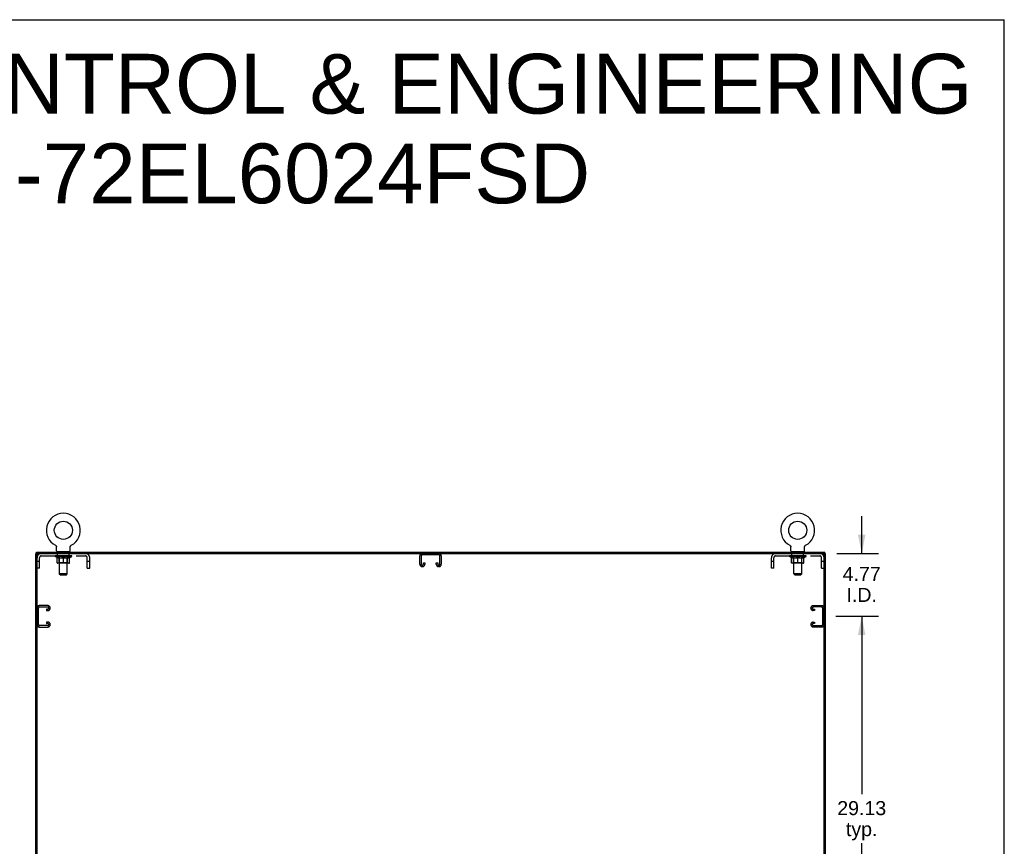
# Model space of a CAD drawing. Header units: inches. Extents: x 0 to 241, y 0 to 156.
# Tile 17 of 17: x 166 to 241, y 93 to 156. Entities that reach past the tile are written whole.
import ezdxf

# ---------------------------------------------------------------- set-up
doc = ezdxf.new("R2010")
doc.units = ezdxf.units.IN
doc.header["$LTSCALE"] = 13.26
doc.header["$MEASUREMENT"] = 0
doc.linetypes.add('HIDDEN', pattern=[0.2, 0.1, -0.1])
doc.layers.get('0').update_dxf_attribs({"linetype": 'CONTINUOUS'})
for name, color, linetype in [('02___PRT_ALL_AXES', 7, 'CONTINUOUS'), ('DEFAULT_2', 8, 'HIDDEN'), ('DIMENSIONS', 7, 'CONTINUOUS')]:
    doc.layers.add(name, color=color, linetype=linetype)
doc.styles.get("Standard").update_dxf_attribs({"font": 'arial.ttf'})
doc.dimstyles.new('DIMSTYLE_1', dxfattribs={"dimtxt": 1.063636, "dimasz": 1.418182, "dimexe": 0.09, "dimexo": 0.07, "dimgap": 0.0375, "dimtad": 0, "dimtih": 1, "dimtoh": 1, "dimzin": 4, "dimdsep": 46, "dimtxsty": 'Standard', "dimblk": '_FILLED', "dimblk1": '_FILLED', "dimblk2": '_FILLED', "dimcen": 0.09, "dimazin": 1, "dimtfac": 1, "dimtdec": 3, "dimtofl": 0, "dimtmove": 0, "dimatfit": 3, "dimldrblk": '_FILLED', "dimfxl": 1, "dimtolj": 1, "dimtzin": 4, "dimarcsym": 0})

# ---------------------------------------------------------------- blocks, each defined once
blk = doc.blocks.new('_FILLED')
at = {"color": 0, "linetype": 'ByBlock'}
blk.add_solid([(0, 0), (-1, 0.2), (-1, -0.2)], dxfattribs=at)
blk = doc.blocks.new('*D6')
at = {"layer": 'DIMENSIONS', "color": 2, "linetype": 'Continuous'}
for p, q in [((228.285, 110.699), (231.533, 110.699)), ((230.257, 110.699), (230.257, 97.2)), ((230.257, 81.574), (230.257, 93.478)), ((228.285, 81.574), (231.533, 81.574))]:
    blk.add_line(p, q, dxfattribs=at)
at = {"layer": 'DIMENSIONS', "color": 2, "linetype": 'Continuous', "xscale": 1.4181818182, "yscale": 1.4181818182, "zscale": 1.4181818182}
for p, rotation in [((230.257, 110.699), 90), ((230.257, 81.574), 270)]:
    blk.add_blockref('_FILLED', p, dxfattribs=dict(at, rotation=rotation))
at = {"layer": 'DIMENSIONS', "color": 2, "linetype": 'Continuous', "insert": (230.257, 96.669), "char_height": 1.0636, "width": 3.7168, "attachment_point": 2, "line_spacing_factor": 0.9}
blk.add_mtext('29.13\\Ptyp.', dxfattribs=at)
blk = doc.blocks.new('*D7')
at = {"layer": 'DIMENSIONS', "color": 2, "linetype": 'Continuous'}
for p, q in [((230.257, 115.47), (230.257, 118.307)), ((228.378, 115.47), (231.533, 115.47)), ((228.285, 110.699), (231.533, 110.699)), ((230.257, 110.699), (230.257, 107.863))]:
    blk.add_line(p, q, dxfattribs=at)
at = {"layer": 'DIMENSIONS', "color": 2, "linetype": 'Continuous', "xscale": 1.4181818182, "yscale": 1.4181818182, "zscale": 1.4181818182}
for p, rotation in [((230.257, 115.47), 270), ((230.257, 110.699), 90)]:
    blk.add_blockref('_FILLED', p, dxfattribs=dict(at, rotation=rotation))
at = {"layer": 'DIMENSIONS', "color": 2, "linetype": 'Continuous', "insert": (230.257, 114.454), "char_height": 1.0636, "width": 2.8904, "attachment_point": 2, "line_spacing_factor": 0.9}
blk.add_mtext('4.77\\PI.D.', dxfattribs=at)

msp = doc.modelspace()

# ---------------------------------------------------------------- linework, layer by layer
at = {"color": 7, "linetype": 'Continuous'}
for p, q in [((0, 156), (241.091, 156)), ((241.091, 0), (241.091, 156)), ((169.004, 116.093), (169.004, 116.093)), ((169.004, 116.093), (169.009, 116.09)), ((169.008, 116.091), (169.006, 116.092)), ((169.009, 116.09), (169.013, 116.088)), ((169.013, 116.088), (169.018, 116.085)), ((169.018, 116.085), (169.022, 116.082)), ((169.022, 116.082), (169.026, 116.079)), ((169.026, 116.079), (169.03, 116.075)), ((169.03, 116.076), (169.034, 116.072)), ((169.034, 116.072), (169.038, 116.068)), ((169.038, 116.069), (169.042, 116.065)), ((169.042, 116.065), (169.045, 116.061)), ((169.045, 116.061), (169.049, 116.057)), ((169.049, 116.057), (169.052, 116.053)), ((169.052, 116.053), (169.055, 116.049)), ((169.055, 116.049), (169.058, 116.044)), ((169.058, 116.044), (169.061, 116.04)), ((169.061, 116.04), (169.063, 116.035)), ((169.063, 116.035), (169.066, 116.031)), ((169.066, 116.031), (169.068, 116.026)), ((169.068, 116.026), (169.07, 116.021)), ((169.07, 116.021), (169.072, 116.016)), ((169.072, 116.016), (169.074, 116.011)), ((169.074, 116.011), (169.075, 116.006)), ((169.075, 116.006), (169.077, 116.001)), ((169.077, 116.001), (169.078, 115.996)), ((169.078, 115.996), (169.079, 115.991)), ((169.079, 115.991), (169.08, 115.986)), ((169.081, 115.97), (169.081, 115.966)), ((169.081, 115.673), (169.081, 115.966)), ((170.127, 115.976), (170.128, 115.981)), ((170.127, 115.673), (170.127, 115.966)), ((170.128, 115.981), (170.129, 115.986)), ((170.129, 115.991), (170.13, 115.996)), ((170.129, 115.986), (170.129, 115.991)), ((170.13, 115.996), (170.132, 116.001)), ((170.132, 116.001), (170.133, 116.006)), ((170.133, 116.006), (170.135, 116.011)), ((170.135, 116.011), (170.136, 116.016)), ((170.136, 116.016), (170.138, 116.021)), ((170.138, 116.021), (170.14, 116.026)), ((170.14, 116.026), (170.143, 116.031)), ((170.145, 116.035), (170.148, 116.04)), ((170.148, 116.04), (170.15, 116.044)), ((170.15, 116.044), (170.153, 116.049)), ((170.153, 116.049), (170.156, 116.053)), ((170.156, 116.053), (170.16, 116.057)), ((170.16, 116.057), (170.163, 116.061)), ((170.163, 116.061), (170.167, 116.065)), ((170.167, 116.065), (170.17, 116.069)), ((170.17, 116.068), (170.174, 116.072)), ((170.174, 116.072), (170.178, 116.076)), ((170.178, 116.075), (170.182, 116.079)), ((170.182, 116.079), (170.186, 116.082)), ((170.186, 116.082), (170.191, 116.085)), ((170.19, 116.085), (170.195, 116.088)), ((170.195, 116.088), (170.199, 116.09)), ((170.195, 116.088), (170.196, 116.089)), ((170.199, 116.09), (170.204, 116.093)), ((170.203, 116.092), (170.201, 116.091)), ((224.796, 116.093), (224.796, 116.093)), ((224.796, 116.093), (224.801, 116.09)), ((224.8, 116.091), (224.798, 116.092)), ((224.801, 116.09), (224.805, 116.088)), ((224.805, 116.088), (224.81, 116.085)), ((224.81, 116.085), (224.814, 116.082)), ((224.814, 116.082), (224.818, 116.079)), ((224.818, 116.079), (224.822, 116.075)), ((224.822, 116.076), (224.826, 116.072)), ((224.826, 116.072), (224.83, 116.068)), ((224.83, 116.069), (224.834, 116.065)), ((224.834, 116.065), (224.837, 116.061)), ((224.837, 116.061), (224.841, 116.057)), ((224.841, 116.057), (224.844, 116.053)), ((224.844, 116.053), (224.847, 116.049)), ((224.847, 116.049), (224.85, 116.044)), ((224.85, 116.044), (224.853, 116.04)), ((224.853, 116.04), (224.855, 116.035)), ((224.855, 116.035), (224.858, 116.031)), ((224.858, 116.031), (224.86, 116.026)), ((224.86, 116.026), (224.862, 116.021)), ((224.862, 116.021), (224.864, 116.016)), ((224.864, 116.016), (224.866, 116.011)), ((224.866, 116.011), (224.867, 116.006)), ((224.867, 116.006), (224.869, 116.001)), ((224.869, 116.001), (224.87, 115.996)), ((224.87, 115.996), (224.871, 115.991)), ((224.871, 115.991), (224.872, 115.986)), ((224.873, 115.97), (224.873, 115.966)), ((224.873, 115.673), (224.873, 115.966)), ((225.919, 115.976), (225.92, 115.981)), ((225.919, 115.673), (225.919, 115.966)), ((225.92, 115.981), (225.921, 115.986)), ((225.921, 115.991), (225.922, 115.996)), ((225.921, 115.986), (225.921, 115.991)), ((225.922, 115.996), (225.924, 116.001)), ((225.924, 116.001), (225.925, 116.006)), ((225.925, 116.006), (225.927, 116.011)), ((225.927, 116.011), (225.928, 116.016)), ((225.928, 116.016), (225.93, 116.021)), ((225.93, 116.021), (225.932, 116.026)), ((225.932, 116.026), (225.935, 116.031)), ((225.935, 116.031), (225.937, 116.035)), ((225.937, 116.035), (225.94, 116.04)), ((225.94, 116.04), (225.942, 116.044)), ((225.942, 116.044), (225.945, 116.049)), ((225.945, 116.049), (225.948, 116.053)), ((225.948, 116.053), (225.952, 116.057)), ((225.952, 116.057), (225.955, 116.061)), ((225.955, 116.061), (225.959, 116.065)), ((225.959, 116.065), (225.962, 116.069)), ((225.962, 116.068), (225.966, 116.072)), ((225.966, 116.072), (225.97, 116.076)), ((225.97, 116.075), (225.974, 116.079)), ((225.974, 116.079), (225.978, 116.082)), ((225.978, 116.082), (225.983, 116.085)), ((225.982, 116.085), (225.987, 116.088)), ((225.987, 116.088), (225.991, 116.09)), ((225.987, 116.088), (225.988, 116.089)), ((225.991, 116.09), (225.996, 116.093)), ((225.995, 116.092), (225.993, 116.091)), ((167.615, 115.47), (167.5, 115.47)), ((167.552, 115.47), (167.552, 115.574)), ((167.604, 43.741), (167.604, 115.47)), ((167.667, 115.47), (227.334, 115.47)), ((169.104, 115.604), (169.104, 115.574)), ((170.104, 115.604), (169.104, 115.604)), ((170.104, 115.604), (170.104, 115.574)), ((224.896, 115.604), (224.896, 115.574)), ((225.896, 115.604), (224.896, 115.604)), ((225.896, 115.604), (225.896, 115.574)), ((227.386, 115.47), (227.5, 115.47)), ((227.396, 43.678), (227.396, 115.408)), ((227.448, 115.47), (227.448, 115.574))]:
    msp.add_line(p, q, dxfattribs=at)
at = {"color": 3, "linetype": 'Continuous'}
for p, q in [((167.5, 43.678), (167.5, 115.47)), ((167.552, 115.574), (227.448, 115.574)), ((227.5, 43.678), (227.5, 115.47))]:
    msp.add_line(p, q, dxfattribs=at)
at = {"color": 7, "linetype": 'Continuous'}
for points in [[(169.08, 115.986), (169.08, 115.981), (169.081, 115.976)], [(169.08, 115.981), (169.081, 115.976), (169.081, 115.97)], [(170.127, 115.966), (170.127, 115.97), (170.127, 115.976)], [(170.127, 115.966), (170.127, 115.97), (170.127, 115.976)], [(170.143, 116.031), (170.145, 116.035), (170.148, 116.04)], [(224.872, 115.986), (224.872, 115.981), (224.873, 115.976)], [(224.872, 115.981), (224.873, 115.976), (224.873, 115.97)], [(225.919, 115.966), (225.919, 115.97), (225.919, 115.976)], [(225.919, 115.966), (225.919, 115.97), (225.919, 115.976)]]:
    msp.add_lwpolyline(points, dxfattribs=at)
for centre in [(169.604, 117.232), (225.396, 117.232)]:
    msp.add_circle(centre, 0.688, dxfattribs=at)
for centre, radius, start, end in [((169.604, 117.232), 1.288, 297.70046, 242.29954), ((225.396, 117.232), 1.288, 297.70046, 242.29954), ((167.667, 115.408), 0.0625, 90, 180), ((169.15, 115.673), 0.069, 180, 270), ((170.058, 115.673), 0.069, 270, 360), ((224.942, 115.673), 0.069, 180, 270), ((225.85, 115.673), 0.069, 270, 360), ((227.334, 115.408), 0.0625, 0, 90)]:
    msp.add_arc(centre, radius, start, end, dxfattribs=at)
at = {"layer": '02___PRT_ALL_AXES', "color": 8, "linetype": 'HIDDEN'}
for p, q in [((169.167, 115.283), (169.167, 115.47)), ((170.042, 115.47), (169.167, 115.47)), ((170.042, 115.283), (169.167, 115.283)), ((170.042, 115.283), (170.042, 115.47)), ((224.959, 115.283), (224.959, 115.47)), ((225.834, 115.47), (224.959, 115.47)), ((225.834, 115.283), (224.959, 115.283)), ((225.834, 115.283), (225.834, 115.47))]:
    msp.add_line(p, q, dxfattribs=at)
at = {"layer": 'DEFAULT_2', "color": 8, "linetype": 'HIDDEN'}
for p, q in [((169.004, 116.093), (169.004, 116.093)), ((169.012, 116.089), (169.013, 116.088)), ((170.204, 116.093), (170.204, 116.093)), ((170.204, 116.093), (170.204, 116.093)), ((224.796, 116.093), (224.796, 116.093)), ((224.804, 116.089), (224.805, 116.088)), ((225.996, 116.093), (225.996, 116.093)), ((225.996, 116.093), (225.996, 116.093)), ((167.921, 115.283), (171.287, 115.283)), ((168.971, 115.243), (168.971, 115.289)), ((169.13, 115.131), (168.971, 115.243)), ((170.237, 115.243), (168.971, 115.243)), ((168.98, 115.283), (168.98, 115.289)), ((168.989, 115.279), (168.989, 115.283)), ((168.989, 115.279), (170.219, 115.279)), ((168.998, 115.279), (168.998, 115.283)), ((168.999, 115.279), (168.999, 115.283)), ((169.009, 115.283), (169.009, 115.289)), ((169.025, 115.279), (169.025, 115.283)), ((169.027, 115.279), (169.027, 115.283)), ((169.056, 115.283), (169.056, 115.289)), ((169.07, 115.279), (169.07, 115.283)), ((169.073, 115.279), (169.073, 115.283)), ((169.277, 115.282), (169.076, 115.282)), ((169.119, 115.283), (169.119, 115.289)), ((169.12, 115.279), (169.12, 115.282)), ((169.121, 115.279), (169.121, 115.282)), ((169.124, 115.279), (169.124, 115.282)), ((169.131, 115.279), (169.131, 115.283)), ((169.131, 115.279), (169.131, 115.282)), ((169.135, 115.279), (169.135, 115.283)), ((169.138, 115.279), (169.138, 115.283)), ((169.142, 115.279), (169.142, 115.282)), ((169.157, 115.279), (169.157, 115.282)), ((169.175, 115.279), (169.175, 115.285)), ((169.175, 115.279), (169.175, 115.282)), ((169.196, 115.279), (169.196, 115.282)), ((169.196, 115.279), (169.196, 115.282)), ((169.197, 115.283), (169.197, 115.289)), ((169.207, 115.279), (169.207, 115.283)), ((169.211, 115.279), (169.211, 115.283)), ((169.22, 115.279), (169.22, 115.282)), ((169.231, 115.279), (169.231, 115.287)), ((169.247, 115.279), (169.247, 115.282)), ((169.25, 115.279), (169.25, 115.282)), ((169.277, 115.279), (169.277, 115.282)), ((169.344, 115.282), (169.282, 115.282)), ((169.287, 115.283), (169.287, 115.289)), ((169.291, 114.771), (169.291, 115.24)), ((169.292, 115.604), (169.292, 115.574)), ((169.294, 115.279), (169.294, 115.283)), ((169.299, 115.279), (169.299, 115.283)), ((169.304, 113.923), (169.304, 115.57)), ((169.305, 115.279), (169.305, 115.288)), ((169.309, 115.279), (169.309, 115.282)), ((169.32, 115.279), (169.32, 115.282)), ((169.344, 115.279), (169.344, 115.282)), ((169.419, 115.282), (169.36, 115.282)), ((169.38, 115.279), (169.38, 115.282)), ((169.388, 115.283), (169.388, 115.289)), ((169.391, 115.279), (169.391, 115.283)), ((169.394, 115.279), (169.394, 115.289)), ((169.396, 115.279), (169.396, 115.283)), ((169.404, 115.279), (169.404, 115.283)), ((169.419, 115.279), (169.419, 115.282)), ((169.5, 115.282), (169.445, 115.282)), ((169.458, 115.279), (169.458, 115.282)), ((169.49, 115.282), (169.567, 115.287)), ((169.494, 115.283), (169.494, 115.289)), ((169.495, 115.289), (169.494, 115.289)), ((169.495, 115.283), (169.495, 115.289)), ((169.495, 115.279), (169.495, 115.283)), ((169.499, 115.279), (169.499, 115.283)), ((169.5, 115.279), (169.5, 115.283)), ((169.5, 115.279), (169.5, 115.282)), ((169.535, 115.282), (169.6, 115.282)), ((169.541, 115.279), (169.541, 115.282)), ((169.546, 115.282), (169.546, 115.286)), ((169.567, 115.282), (169.567, 115.287)), ((169.583, 115.279), (169.583, 115.282)), ((169.602, 115.283), (169.601, 115.283)), ((169.601, 115.279), (169.601, 115.283)), ((169.602, 115.279), (169.602, 115.283)), ((169.604, 115.283), (169.604, 115.289)), ((169.604, 115.289), (169.719, 115.282)), ((169.607, 115.279), (169.607, 115.283)), ((169.607, 115.279), (169.607, 115.283)), ((169.607, 115.283), (169.607, 115.283)), ((169.625, 115.279), (169.625, 115.282)), ((169.625, 115.282), (169.673, 115.282)), ((169.668, 115.279), (169.668, 115.282)), ((169.708, 115.279), (169.708, 115.283)), ((169.709, 115.279), (169.709, 115.282)), ((169.709, 115.282), (169.763, 115.282)), ((169.71, 115.279), (169.71, 115.283)), ((169.714, 115.283), (169.714, 115.289)), ((169.714, 115.283), (169.714, 115.289)), ((169.714, 115.289), (169.714, 115.289)), ((169.714, 115.279), (169.714, 115.283)), ((169.75, 115.279), (169.75, 115.282)), ((169.789, 115.279), (169.789, 115.282)), ((169.789, 115.282), (169.848, 115.282)), ((169.804, 115.279), (169.804, 115.283)), ((169.812, 115.279), (169.812, 115.283)), ((169.815, 115.279), (169.815, 115.289)), ((169.817, 115.279), (169.817, 115.283)), ((169.821, 115.283), (169.821, 115.289)), ((169.828, 115.279), (169.828, 115.282)), ((169.864, 115.279), (169.864, 115.282)), ((169.864, 115.282), (169.926, 115.282)), ((169.888, 115.279), (169.888, 115.282)), ((169.899, 115.279), (169.899, 115.282)), ((169.903, 115.279), (169.903, 115.288)), ((169.904, 113.923), (169.904, 115.57)), ((169.909, 115.279), (169.909, 115.283)), ((169.914, 115.279), (169.914, 115.283)), ((169.917, 115.604), (169.917, 115.574)), ((169.917, 114.771), (169.917, 115.24)), ((169.921, 115.283), (169.921, 115.289)), ((169.931, 115.279), (169.931, 115.282)), ((169.931, 115.282), (170.132, 115.282)), ((169.958, 115.279), (169.958, 115.282)), ((169.961, 115.279), (169.961, 115.282)), ((169.977, 115.279), (169.977, 115.287)), ((169.988, 115.279), (169.988, 115.282)), ((169.997, 115.279), (169.997, 115.283)), ((170.002, 115.279), (170.002, 115.283)), ((170.011, 115.283), (170.011, 115.289)), ((170.013, 115.279), (170.013, 115.282)), ((170.013, 115.279), (170.013, 115.282)), ((170.033, 115.279), (170.033, 115.285)), ((170.033, 115.279), (170.033, 115.282)), ((170.052, 115.279), (170.052, 115.282)), ((170.066, 115.279), (170.066, 115.282)), ((170.07, 115.279), (170.07, 115.283)), ((170.073, 115.279), (170.073, 115.283)), ((170.077, 115.279), (170.077, 115.283)), ((170.077, 115.279), (170.077, 115.282)), ((170.078, 115.131), (170.237, 115.243)), ((170.084, 115.279), (170.084, 115.282)), ((170.087, 115.279), (170.087, 115.282)), ((170.088, 115.279), (170.088, 115.282)), ((170.089, 115.283), (170.089, 115.289)), ((170.135, 115.279), (170.135, 115.283)), ((170.138, 115.279), (170.138, 115.283)), ((170.153, 115.283), (170.153, 115.289)), ((170.181, 115.279), (170.181, 115.283)), ((170.183, 115.279), (170.183, 115.283)), ((170.199, 115.283), (170.199, 115.289)), ((170.209, 115.279), (170.209, 115.283)), ((170.21, 115.279), (170.21, 115.283)), ((170.219, 115.279), (170.219, 115.283)), ((170.228, 115.283), (170.228, 115.289)), ((170.237, 115.243), (170.237, 115.289)), ((196.688, 114.65), (196.688, 115.29)), ((196.792, 115.276), (196.792, 114.664)), ((198.119, 115.366), (196.882, 115.366)), ((198.209, 114.664), (198.209, 115.276)), ((198.313, 115.29), (198.313, 114.65)), ((223.713, 115.283), (227.079, 115.283)), ((224.763, 115.243), (224.763, 115.289)), ((226.029, 115.243), (224.763, 115.243)), ((224.922, 115.131), (224.763, 115.243)), ((224.772, 115.283), (224.772, 115.289)), ((224.781, 115.279), (224.781, 115.283)), ((224.781, 115.279), (226.011, 115.279)), ((224.79, 115.279), (224.79, 115.283)), ((224.791, 115.279), (224.791, 115.283)), ((224.801, 115.283), (224.801, 115.289)), ((224.817, 115.279), (224.817, 115.283)), ((224.819, 115.279), (224.819, 115.283)), ((224.848, 115.283), (224.848, 115.289)), ((224.862, 115.279), (224.862, 115.283)), ((224.865, 115.279), (224.865, 115.283)), ((225.069, 115.282), (224.868, 115.282)), ((224.911, 115.283), (224.911, 115.289)), ((224.912, 115.279), (224.912, 115.282)), ((224.913, 115.279), (224.913, 115.282)), ((224.916, 115.279), (224.916, 115.282)), ((224.923, 115.279), (224.923, 115.283)), ((224.923, 115.279), (224.923, 115.282)), ((224.927, 115.279), (224.927, 115.283)), ((224.93, 115.279), (224.93, 115.283)), ((224.934, 115.279), (224.934, 115.282)), ((224.949, 115.279), (224.949, 115.282)), ((224.967, 115.279), (224.967, 115.285)), ((224.967, 115.279), (224.967, 115.282)), ((224.988, 115.279), (224.988, 115.282)), ((224.988, 115.279), (224.988, 115.282)), ((224.989, 115.283), (224.989, 115.289)), ((224.999, 115.279), (224.999, 115.283)), ((225.003, 115.279), (225.003, 115.283)), ((225.012, 115.279), (225.012, 115.282)), ((225.023, 115.279), (225.023, 115.287)), ((225.039, 115.279), (225.039, 115.282)), ((225.042, 115.279), (225.042, 115.282)), ((225.069, 115.279), (225.069, 115.282)), ((225.136, 115.282), (225.074, 115.282)), ((225.079, 115.283), (225.079, 115.289)), ((225.083, 114.771), (225.083, 115.24)), ((225.084, 115.604), (225.084, 115.574)), ((225.086, 115.279), (225.086, 115.283)), ((225.091, 115.279), (225.091, 115.283)), ((225.096, 113.923), (225.096, 115.57)), ((225.097, 115.279), (225.097, 115.288)), ((225.101, 115.279), (225.101, 115.282)), ((225.112, 115.279), (225.112, 115.282)), ((225.136, 115.279), (225.136, 115.282)), ((225.211, 115.282), (225.152, 115.282)), ((225.172, 115.279), (225.172, 115.282)), ((225.18, 115.283), (225.18, 115.289)), ((225.183, 115.279), (225.183, 115.283)), ((225.186, 115.279), (225.186, 115.289)), ((225.188, 115.279), (225.188, 115.283)), ((225.196, 115.279), (225.196, 115.283)), ((225.211, 115.279), (225.211, 115.282)), ((225.292, 115.282), (225.237, 115.282)), ((225.25, 115.279), (225.25, 115.282)), ((225.282, 115.282), (225.359, 115.287)), ((225.286, 115.283), (225.286, 115.289)), ((225.287, 115.289), (225.286, 115.289)), ((225.287, 115.283), (225.287, 115.289)), ((225.287, 115.279), (225.287, 115.283)), ((225.291, 115.279), (225.291, 115.283)), ((225.292, 115.279), (225.292, 115.283)), ((225.292, 115.279), (225.292, 115.282)), ((225.327, 115.282), (225.392, 115.282)), ((225.333, 115.279), (225.333, 115.282)), ((225.338, 115.282), (225.338, 115.286)), ((225.359, 115.282), (225.359, 115.287)), ((225.375, 115.279), (225.375, 115.282)), ((225.394, 115.283), (225.393, 115.283)), ((225.393, 115.279), (225.393, 115.283)), ((225.394, 115.279), (225.394, 115.283)), ((225.396, 115.283), (225.396, 115.289)), ((225.396, 115.289), (225.511, 115.282)), ((225.399, 115.279), (225.399, 115.283)), ((225.399, 115.279), (225.399, 115.283)), ((225.399, 115.283), (225.399, 115.283)), ((225.417, 115.279), (225.417, 115.282)), ((225.417, 115.282), (225.465, 115.282)), ((225.46, 115.279), (225.46, 115.282)), ((225.5, 115.279), (225.5, 115.283)), ((225.501, 115.279), (225.501, 115.282)), ((225.501, 115.282), (225.555, 115.282)), ((225.502, 115.279), (225.502, 115.283)), ((225.506, 115.283), (225.506, 115.289)), ((225.506, 115.283), (225.506, 115.289)), ((225.506, 115.289), (225.506, 115.289)), ((225.506, 115.279), (225.506, 115.283)), ((225.542, 115.279), (225.542, 115.282)), ((225.581, 115.279), (225.581, 115.282)), ((225.581, 115.282), (225.64, 115.282)), ((225.596, 115.279), (225.596, 115.283)), ((225.604, 115.279), (225.604, 115.283)), ((225.607, 115.279), (225.607, 115.289)), ((225.609, 115.279), (225.609, 115.283)), ((225.613, 115.283), (225.613, 115.289)), ((225.62, 115.279), (225.62, 115.282)), ((225.656, 115.279), (225.656, 115.282)), ((225.656, 115.282), (225.718, 115.282)), ((225.68, 115.279), (225.68, 115.282)), ((225.691, 115.279), (225.691, 115.282)), ((225.695, 115.279), (225.695, 115.288)), ((225.696, 113.923), (225.696, 115.57)), ((225.701, 115.279), (225.701, 115.283)), ((225.706, 115.279), (225.706, 115.283)), ((225.709, 115.604), (225.709, 115.574)), ((225.709, 114.771), (225.709, 115.24)), ((225.713, 115.283), (225.713, 115.289)), ((225.723, 115.279), (225.723, 115.282)), ((225.723, 115.282), (225.924, 115.282)), ((225.75, 115.279), (225.75, 115.282)), ((225.753, 115.279), (225.753, 115.282)), ((225.769, 115.279), (225.769, 115.287)), ((225.78, 115.279), (225.78, 115.282)), ((225.789, 115.279), (225.789, 115.283)), ((225.794, 115.279), (225.794, 115.283)), ((225.803, 115.283), (225.803, 115.289)), ((225.805, 115.279), (225.805, 115.282)), ((225.805, 115.279), (225.805, 115.282)), ((225.825, 115.279), (225.825, 115.285)), ((225.825, 115.279), (225.825, 115.282)), ((225.844, 115.279), (225.844, 115.282)), ((225.858, 115.279), (225.858, 115.282)), ((225.862, 115.279), (225.862, 115.283)), ((225.865, 115.279), (225.865, 115.283)), ((225.869, 115.279), (225.869, 115.283)), ((225.869, 115.279), (225.869, 115.282)), ((225.87, 115.131), (226.029, 115.243)), ((225.876, 115.279), (225.876, 115.282)), ((225.879, 115.279), (225.879, 115.282)), ((225.88, 115.279), (225.88, 115.282)), ((225.881, 115.283), (225.881, 115.289)), ((225.927, 115.279), (225.927, 115.283)), ((225.93, 115.279), (225.93, 115.283)), ((225.945, 115.283), (225.945, 115.289)), ((225.973, 115.279), (225.973, 115.283)), ((225.975, 115.279), (225.975, 115.283)), ((225.991, 115.283), (225.991, 115.289)), ((226.001, 115.279), (226.001, 115.283)), ((226.002, 115.279), (226.002, 115.283)), ((226.011, 115.279), (226.011, 115.283)), ((226.02, 115.283), (226.02, 115.289)), ((226.029, 115.243), (226.029, 115.289)), ((167.791, 114.875), (167.604, 114.875)), ((167.791, 114.345), (167.791, 115.153)), ((169.13, 115.131), (169.141, 115.131)), ((169.141, 114.768), (169.141, 115.174)), ((170.031, 114.731), (169.178, 114.731)), ((169.291, 114.771), (169.252, 114.731)), ((169.283, 115.131), (169.463, 115.131)), ((169.917, 114.771), (169.291, 114.771)), ((169.604, 114.731), (169.604, 115.175)), ((169.745, 115.131), (169.925, 115.131)), ((169.917, 114.771), (169.957, 114.731)), ((170.068, 114.768), (170.068, 115.174)), ((170.068, 115.131), (170.078, 115.131)), ((171.417, 114.345), (171.417, 115.153)), ((171.604, 114.875), (171.417, 114.875)), ((171.604, 114.345), (171.604, 115.153)), ((196.883, 114.47), (196.868, 114.47)), ((196.959, 114.664), (196.959, 114.752)), ((196.959, 114.752), (197.063, 114.752)), ((197.063, 114.752), (197.063, 114.65)), ((197.938, 114.65), (197.938, 114.752)), ((197.938, 114.752), (198.042, 114.752)), ((198.042, 114.752), (198.042, 114.664)), ((198.133, 114.47), (198.118, 114.47)), ((223.396, 114.345), (223.396, 115.153)), ((223.583, 114.875), (223.396, 114.875)), ((223.583, 114.345), (223.583, 115.153)), ((224.922, 115.131), (224.933, 115.131)), ((224.933, 114.768), (224.933, 115.174)), ((225.823, 114.731), (224.97, 114.731)), ((225.083, 114.771), (225.044, 114.731)), ((225.075, 115.131), (225.255, 115.131)), ((225.709, 114.771), (225.083, 114.771)), ((225.396, 114.731), (225.396, 115.175)), ((225.537, 115.131), (225.717, 115.131)), ((225.709, 114.771), (225.749, 114.731)), ((225.86, 114.768), (225.86, 115.174)), ((225.86, 115.131), (225.87, 115.131)), ((227.209, 114.345), (227.209, 115.153)), ((227.396, 114.875), (227.209, 114.875)), ((167.791, 114.345), (167.604, 114.345)), ((169.373, 113.854), (169.304, 113.923)), ((169.904, 113.923), (169.304, 113.923)), ((169.373, 113.854), (169.835, 113.854)), ((169.835, 113.854), (169.904, 113.923)), ((171.417, 114.345), (171.604, 114.345)), ((223.583, 114.345), (223.396, 114.345)), ((225.696, 113.923), (225.096, 113.923)), ((225.165, 113.854), (225.096, 113.923)), ((225.165, 113.854), (225.627, 113.854)), ((225.627, 113.854), (225.696, 113.923)), ((227.209, 114.345), (227.396, 114.345)), ((168.424, 111.512), (167.784, 111.512)), ((226.576, 111.512), (227.216, 111.512)), ((167.708, 110.081), (167.708, 111.318)), ((167.798, 111.408), (168.41, 111.408)), ((168.323, 111.241), (168.323, 111.137)), ((168.41, 111.241), (168.323, 111.241)), ((168.323, 111.137), (168.424, 111.137)), ((168.604, 111.317), (168.604, 111.332)), ((226.396, 111.317), (226.396, 111.332)), ((226.677, 111.137), (226.576, 111.137)), ((227.202, 111.408), (226.59, 111.408)), ((226.59, 111.241), (226.677, 111.241)), ((226.677, 111.241), (226.677, 111.137)), ((227.292, 110.081), (227.292, 111.318)), ((168.41, 109.991), (167.798, 109.991)), ((168.323, 110.262), (168.323, 110.158)), ((168.424, 110.262), (168.323, 110.262)), ((168.323, 110.158), (168.41, 110.158)), ((168.604, 110.067), (168.604, 110.082)), ((226.396, 110.067), (226.396, 110.082)), ((226.576, 110.262), (226.677, 110.262)), ((226.677, 110.158), (226.59, 110.158)), ((226.59, 109.991), (227.202, 109.991)), ((226.677, 110.262), (226.677, 110.158)), ((167.784, 109.887), (168.424, 109.887)), ((227.216, 109.887), (226.576, 109.887))]:
    msp.add_line(p, q, dxfattribs=at)
for points in [[(169.291, 115.131), (169.266, 115.136), (169.241, 115.141), (169.216, 115.148), (169.191, 115.156), (169.166, 115.164), (169.141, 115.174)], [(169.141, 115.173), (169.165, 115.164), (169.189, 115.155), (169.213, 115.148), (169.236, 115.141), (169.26, 115.136), (169.283, 115.131)], [(169.604, 115.175), (169.578, 115.165), (169.553, 115.156), (169.527, 115.148), (169.503, 115.141), (169.478, 115.136), (169.453, 115.131)], [(169.463, 115.131), (169.486, 115.136), (169.509, 115.141), (169.533, 115.148), (169.556, 115.155), (169.58, 115.164), (169.604, 115.173)], [(169.755, 115.131), (169.73, 115.136), (169.705, 115.141), (169.68, 115.148), (169.655, 115.156), (169.63, 115.165), (169.604, 115.175)], [(169.604, 115.173), (169.628, 115.164), (169.652, 115.155), (169.676, 115.148), (169.699, 115.141), (169.722, 115.136), (169.745, 115.131)], [(170.068, 115.174), (170.042, 115.164), (170.016, 115.156), (169.991, 115.148), (169.967, 115.141), (169.942, 115.136), (169.918, 115.131)], [(169.925, 115.131), (169.949, 115.136), (169.972, 115.141), (169.996, 115.148), (170.019, 115.156), (170.043, 115.164), (170.068, 115.173)], [(225.083, 115.131), (225.058, 115.136), (225.033, 115.141), (225.008, 115.148), (224.983, 115.156), (224.958, 115.164), (224.933, 115.174)], [(224.933, 115.173), (224.957, 115.164), (224.981, 115.155), (225.005, 115.148), (225.028, 115.141), (225.052, 115.136), (225.075, 115.131)], [(225.396, 115.175), (225.37, 115.165), (225.345, 115.156), (225.319, 115.148), (225.295, 115.141), (225.27, 115.136), (225.245, 115.131)], [(225.255, 115.131), (225.278, 115.136), (225.301, 115.141), (225.325, 115.148), (225.348, 115.155), (225.372, 115.164), (225.396, 115.173)], [(225.547, 115.131), (225.522, 115.136), (225.497, 115.141), (225.472, 115.148), (225.447, 115.156), (225.422, 115.165), (225.396, 115.175)], [(225.396, 115.173), (225.42, 115.164), (225.444, 115.155), (225.468, 115.148), (225.491, 115.141), (225.514, 115.136), (225.537, 115.131)], [(225.86, 115.174), (225.834, 115.164), (225.808, 115.156), (225.783, 115.148), (225.759, 115.141), (225.734, 115.136), (225.71, 115.131)], [(225.717, 115.131), (225.741, 115.136), (225.764, 115.141), (225.788, 115.148), (225.811, 115.156), (225.835, 115.164), (225.86, 115.173)]]:
    msp.add_lwpolyline(points, dxfattribs=at)
for centre, radius, start, end in [((167.921, 115.153), 0.317, 90, 180), ((167.921, 115.153), 0.13, 90, 180), ((169.252, 115.24), 0.0398, 0, 90), ((169.27, 115.57), 0.0345, 0, 90), ((169.939, 115.57), 0.0345, 90, 180), ((169.957, 115.24), 0.0398, 90, 180), ((171.287, 115.153), 0.317, 0, 90), ((171.287, 115.153), 0.13, 0, 90), ((196.868, 115.29), 0.18, 90, 180), ((196.882, 115.276), 0.09, 90, 180), ((198.119, 115.276), 0.09, 0, 90), ((198.133, 115.29), 0.18, 0, 90), ((223.713, 115.153), 0.317, 90, 180), ((223.713, 115.153), 0.13, 90, 180), ((225.044, 115.24), 0.0398, 0, 90), ((225.062, 115.57), 0.0345, 0, 90), ((225.731, 115.57), 0.0345, 90, 180), ((225.749, 115.24), 0.0398, 90, 180), ((227.079, 115.153), 0.317, 0, 90), ((227.079, 115.153), 0.13, 0, 90), ((169.178, 114.768), 0.0371, 180, 270), ((170.031, 114.768), 0.0371, 270, 360), ((196.868, 114.65), 0.18, 180, 270), ((196.882, 114.664), 0.09, 180, 270), ((196.869, 114.664), 0.09, 278.21921, 360), ((196.883, 114.65), 0.18, 270, 360), ((198.118, 114.65), 0.18, 180, 270), ((198.132, 114.664), 0.09, 180, 270), ((198.119, 114.664), 0.09, 278.21921, 360), ((198.133, 114.65), 0.18, 270, 360), ((224.97, 114.768), 0.0371, 180, 270), ((225.823, 114.768), 0.0371, 270, 360), ((167.784, 111.332), 0.18, 90, 180), ((168.424, 111.332), 0.18, 0, 90), ((226.576, 111.332), 0.18, 90, 180), ((227.216, 111.332), 0.18, 0, 90), ((167.798, 111.318), 0.09, 90, 180), ((168.41, 111.318), 0.09, 0, 90), ((168.41, 111.331), 0.09, 270, 351.78079), ((168.424, 111.317), 0.18, 270, 360), ((226.576, 111.317), 0.18, 180, 270), ((226.59, 111.318), 0.09, 90, 180), ((226.59, 111.331), 0.09, 188.21921, 270), ((227.202, 111.318), 0.09, 0, 90), ((167.784, 110.067), 0.18, 180, 270), ((167.798, 110.081), 0.09, 180, 270), ((168.41, 110.068), 0.09, 0, 90), ((168.41, 110.081), 0.09, 270, 351.78079), ((168.424, 110.082), 0.18, 0, 90), ((168.424, 110.067), 0.18, 270, 360), ((226.576, 110.082), 0.18, 90, 180), ((226.576, 110.067), 0.18, 180, 270), ((226.59, 110.068), 0.09, 90, 180), ((226.59, 110.081), 0.09, 188.21921, 270), ((227.202, 110.081), 0.09, 270, 360), ((227.216, 110.067), 0.18, 270, 360)]:
    msp.add_arc(centre, radius, start, end, dxfattribs=at)
for centre, major_axis, ratio, start_param, end_param in [((169.604, 115.289), (0.633, 0.007), 0.05963, 2.96643, 3.140963), ((168.951, 115.277), (0.198, 0), 0.060556, 0.430652, 1.470503), ((169.604, 115.289), (0.633, 0), 0.060556, -3.141593, -2.96706), ((168.951, 115.271), (0.198, 0.002), 0.05963, 1.376596, 1.469874), ((169.604, 115.289), (0.633, 0.013), 0.05688, 2.791345, 2.965878), ((168.927, 115.277), (0.198, 0.002), 0.05963, 0.25549, 1.295341), ((168.995, 115.277), (0.198, -0.002), 0.05963, 0.605815, 1.645666), ((169.604, 115.289), (0.633, -0.007), 0.05963, -2.96643, -2.791898), ((168.995, 115.271), (0.198, 0), 0.060556, 1.551758, 1.645036), ((168.927, 115.271), (0.198, 0.004), 0.05688, 1.20151, 1.294789), ((168.996, 115.273), (0.164, 0.002), 0.05963, 1.065228, 1.614276), ((168.977, 115.273), (0.164, 0.003), 0.05688, 0.890143, 1.43919), ((169.035, 115.273), (0.164, 0), 0.060556, 1.240391, 1.789438), ((169.604, 115.289), (0.633, 0.019), 0.052395, 2.616403, 2.790936), ((168.923, 115.277), (0.198, 0.004), 0.05688, 0.080405, 1.120256), ((169.058, 115.277), (0.198, -0.004), 0.05688, 0.7809, 1.820751), ((169.604, 115.289), (0.633, -0.013), 0.05688, -2.791345, -2.616812), ((169.058, 115.271), (0.198, -0.002), 0.05963, 1.72692, 1.820198), ((168.923, 115.271), (0.198, 0.006), 0.052395, 1.026568, 1.119847), ((168.976, 115.273), (0.164, 0.005), 0.052395, 0.715201, 1.264248), ((169.09, 115.273), (0.164, -0.002), 0.05963, 1.415553, 1.9646), ((169.604, 115.289), (0.633, 0.025), 0.046319, 2.441654, 2.616187), ((169.137, 115.277), (0.198, -0.006), 0.052395, 0.955842, 1.995693), ((168.94, 115.277), (0.198, 0.006), 0.052395, -0.094537, 0.945314), ((169.604, 115.289), (0.633, -0.019), 0.052395, -2.616403, -2.44187), ((169.137, 115.271), (0.198, -0.004), 0.05688, 1.902006, 1.995284), ((168.94, 115.271), (0.198, 0.008), 0.046319, 0.851819, 0.945098), ((168.994, 115.273), (0.164, 0.006), 0.046319, 0.540452, 1.089499), ((169.161, 115.273), (0.164, -0.003), 0.05688, 1.590638, 2.139686), ((169.604, 115.289), (0.633, 0.029), 0.038841, 2.267123, 2.441656), ((169.231, 115.277), (0.198, -0.008), 0.046319, 1.130591, 2.170442), ((169.604, 115.289), (0.633, -0.025), 0.046319, -2.441654, -2.267121), ((168.977, 115.277), (0.198, 0.008), 0.046319, -0.269286, 0.770565), ((169.231, 115.271), (0.198, -0.006), 0.052395, 2.076947, 2.170226), ((168.977, 115.271), (0.198, 0.009), 0.038841, 0.677289, 0.770567), ((169.031, 115.273), (0.164, 0.008), 0.038841, 0.365921, 0.914969), ((169.246, 115.273), (0.164, -0.005), 0.052395, 1.76558, 2.314627), ((169.604, 115.289), (0.633, 0.033), 0.030195, 2.09281, 2.267343), ((169.335, 115.277), (0.198, -0.009), 0.038841, 1.305122, 2.344973), ((169.604, 115.289), (0.633, -0.029), 0.038841, -2.267123, -2.092591), ((169.033, 115.277), (0.198, 0.009), 0.038841, -0.443817, 0.596034), ((169.335, 115.271), (0.198, -0.008), 0.046319, 2.251696, 2.344975), ((169.033, 115.271), (0.198, 0.01), 0.030195, 0.502975, 0.596254), ((169.086, 115.273), (0.164, 0.009), 0.030195, 0.191608, 0.740655), ((169.341, 115.273), (0.164, -0.006), 0.046319, 1.940329, 2.489376), ((169.107, 115.277), (0.198, 0.01), 0.030195, -0.61813, 0.421721), ((169.604, 115.289), (0.633, 0.036), 0.020645, 1.918687, 2.09322), ((169.448, 115.277), (0.198, -0.01), 0.030195, 1.479435, 2.519286), ((169.604, 115.289), (0.633, -0.033), 0.030195, -2.09281, -1.918277), ((169.448, 115.271), (0.198, -0.009), 0.038841, 2.426227, 2.519505), ((169.107, 115.271), (0.198, 0.011), 0.020645, 0.328852, 0.422131), ((169.156, 115.273), (0.164, 0.009), 0.020645, 0.017485, 0.566532), ((169.445, 115.273), (0.164, -0.008), 0.038841, 2.11486, 2.663907), ((169.195, 115.277), (0.198, 0.011), 0.020645, -0.792253, 0.247598), ((169.604, 115.289), (0.633, 0.038), 0.010478, 1.744704, 1.919237), ((169.566, 115.277), (0.198, -0.011), 0.020645, 1.653558, 2.693409), ((169.604, 115.289), (0.633, -0.036), 0.020645, -1.918687, -1.744154), ((169.566, 115.271), (0.198, -0.01), 0.030195, 2.60054, 2.693819), ((169.195, 115.271), (0.198, 0.012), 0.010478, 0.154869, 0.248148), ((169.239, 115.273), (0.164, 0.01), 0.010478, 6.126688, 6.675735), ((169.553, 115.273), (0.164, -0.009), 0.030195, 2.289173, 2.83822), ((169.297, 115.277), (0.198, 0.012), 0.010478, -0.966236, -0.000846), ((169.685, 115.277), (0.198, -0.012), 0.010478, 1.827541, 2.867392), ((169.604, 115.289), (0.633, -0.038), 0.010478, -1.744704, -1.570171), ((169.685, 115.271), (0.198, -0.011), 0.020645, 2.774664, 2.867942), ((169.663, 115.273), (0.164, -0.009), 0.020645, 2.463296, 3.012344), ((169.523, 115.277), (0.198, 0.012), 0.010478, 0.274201, 1.314052), ((169.437, 115.273), (0.164, 0.01), 0.010478, -0.000298, 0.504314), ((169.407, 115.271), (0.198, 0.012), 0.010478, 0.192946, 0.399283), ((169.604, 115.289), (0.633, 0.038), 0.010478, -1.578586, -1.396888), ((169.801, 115.271), (0.198, -0.012), 0.010478, 2.948646, 3.041925), ((169.771, 115.273), (0.164, -0.01), 0.010478, 2.637279, 3.142076), ((169.642, 115.277), (0.198, 0.011), 0.020645, 0.448184, 1.488034), ((169.545, 115.273), (0.164, 0.009), 0.020645, 0.129249, 0.678296), ((169.523, 115.271), (0.198, 0.011), 0.020645, 0.273651, 0.366929), ((169.604, 115.289), (0.633, 0.036), 0.020645, -1.397439, -1.222906), ((169.912, 115.277), (0.198, -0.012), 0.010478, -3.140747, -2.175357), ((169.604, 115.289), (0.633, -0.038), 0.010478, 1.222355, 1.396888), ((169.76, 115.277), (0.198, 0.01), 0.030195, 0.622307, 1.662158), ((169.655, 115.273), (0.164, 0.009), 0.030195, 0.303372, 0.852419), ((169.969, 115.273), (0.164, -0.01), 0.010478, 2.749043, 3.29809), ((170.013, 115.277), (0.198, -0.011), 0.020645, 2.893995, 3.933846), ((169.642, 115.271), (0.198, 0.01), 0.030195, 0.447774, 0.541052), ((170.013, 115.271), (0.198, -0.012), 0.010478, 2.893445, 2.986723), ((169.604, 115.289), (0.633, 0.033), 0.030195, -1.223315, -1.048783), ((169.873, 115.277), (0.198, 0.009), 0.038841, 0.79662, 1.836471), ((169.604, 115.289), (0.633, -0.036), 0.020645, 1.048373, 1.222906), ((169.764, 115.273), (0.164, 0.008), 0.038841, 0.477686, 1.026733), ((170.052, 115.273), (0.164, -0.009), 0.020645, 2.57506, 3.124108), ((170.101, 115.277), (0.198, -0.01), 0.030195, 2.719872, 3.759723), ((169.978, 115.277), (0.198, 0.008), 0.046319, 0.971151, 2.011002), ((169.76, 115.271), (0.198, 0.009), 0.038841, 0.622087, 0.715366), ((170.101, 115.271), (0.198, -0.011), 0.020645, 2.719462, 2.812741), ((169.604, 115.289), (0.633, 0.029), 0.038841, -1.049002, -0.874469), ((169.604, 115.289), (0.633, -0.033), 0.030195, 0.87425, 1.048783), ((169.867, 115.273), (0.164, 0.006), 0.046319, 0.652216, 1.201263), ((170.071, 115.277), (0.198, 0.006), 0.052395, 1.1459, 2.185751), ((170.123, 115.273), (0.164, -0.009), 0.030195, 2.400937, 2.949985), ((170.175, 115.277), (0.198, -0.009), 0.038841, 2.545558, 3.585409), ((169.962, 115.273), (0.164, 0.005), 0.052395, 0.826965, 1.376012), ((169.873, 115.271), (0.198, 0.008), 0.046319, 0.796618, 0.889896), ((170.175, 115.271), (0.198, -0.01), 0.030195, 2.545339, 2.638617), ((170.15, 115.277), (0.198, 0.004), 0.05688, 1.320842, 2.360692), ((169.604, 115.289), (0.633, 0.025), 0.046319, -0.874471, -0.699939), ((169.604, 115.289), (0.633, -0.029), 0.038841, 0.699936, 0.874469), ((170.231, 115.277), (0.198, -0.008), 0.046319, 2.371028, 3.410879), ((170.177, 115.273), (0.164, -0.008), 0.038841, 2.226624, 2.775671), ((170.213, 115.277), (0.198, 0.002), 0.05963, 1.495927, 2.535778), ((170.047, 115.273), (0.164, 0.003), 0.05688, 1.001907, 1.550954), ((170.268, 115.277), (0.198, -0.006), 0.052395, 2.196279, 3.23613), ((169.978, 115.271), (0.198, 0.006), 0.052395, 0.971367, 1.064645), ((170.214, 115.273), (0.164, -0.006), 0.046319, 2.052093, 2.601141), ((170.257, 115.277), (0.198, 0), 0.060556, 1.671089, 2.71094), ((170.231, 115.271), (0.198, -0.009), 0.038841, 2.371026, 2.464304), ((170.285, 115.277), (0.198, -0.004), 0.05688, 2.021337, 3.061188), ((169.604, 115.289), (0.633, 0.019), 0.052395, -0.699723, -0.52519), ((169.604, 115.289), (0.633, -0.025), 0.046319, 0.525406, 0.699939), ((170.282, 115.277), (0.198, -0.002), 0.05963, 1.846251, 2.886102), ((170.118, 115.273), (0.164, 0.002), 0.05963, 1.176993, 1.72604), ((170.232, 115.273), (0.164, -0.005), 0.052395, 1.877344, 2.426392), ((170.174, 115.273), (0.164, 0), 0.060556, 1.352155, 1.901202), ((170.232, 115.273), (0.164, -0.003), 0.05688, 1.702402, 2.25145), ((170.212, 115.273), (0.164, -0.002), 0.05963, 1.527317, 2.076364), ((170.071, 115.271), (0.198, 0.004), 0.05688, 1.146309, 1.239587), ((170.268, 115.271), (0.198, -0.008), 0.046319, 2.196495, 2.289773), ((169.604, 115.289), (0.633, 0.013), 0.05688, -0.524781, -0.350248), ((169.604, 115.289), (0.633, -0.019), 0.052395, 0.350657, 0.52519), ((170.15, 115.271), (0.198, 0.002), 0.05963, 1.321394, 1.414673), ((170.285, 115.271), (0.198, -0.006), 0.052395, 2.021746, 2.115024), ((169.604, 115.289), (0.633, 0.007), 0.05963, -0.349695, -0.175162), ((169.604, 115.289), (0.633, -0.013), 0.05688, 0.175715, 0.350248), ((170.213, 115.271), (0.198, 0), 0.060556, 1.496556, 1.589835), ((170.282, 115.271), (0.198, -0.004), 0.05688, 1.846804, 1.940083), ((170.257, 115.271), (0.198, -0.002), 0.05963, 1.671719, 1.764997), ((169.604, 115.289), (0.633, 0), 0.060556, -0.174533, 0), ((169.604, 115.289), (0.633, -0.007), 0.05963, 0.000629, 0.175162), ((225.396, 115.289), (0.633, 0.007), 0.05963, 2.96643, 3.140963), ((224.743, 115.277), (0.198, 0), 0.060556, 0.430652, 1.470503), ((225.396, 115.289), (0.633, 0), 0.060556, -3.141593, -2.96706), ((224.743, 115.271), (0.198, 0.002), 0.05963, 1.376596, 1.469874), ((225.396, 115.289), (0.633, 0.013), 0.05688, 2.791345, 2.965878), ((224.719, 115.277), (0.198, 0.002), 0.05963, 0.25549, 1.295341), ((224.787, 115.277), (0.198, -0.002), 0.05963, 0.605815, 1.645666), ((225.396, 115.289), (0.633, -0.007), 0.05963, -2.96643, -2.791898), ((224.787, 115.271), (0.198, 0), 0.060556, 1.551758, 1.645036), ((224.719, 115.271), (0.198, 0.004), 0.05688, 1.20151, 1.294789), ((224.788, 115.273), (0.164, 0.002), 0.05963, 1.065228, 1.614276), ((224.769, 115.273), (0.164, 0.003), 0.05688, 0.890143, 1.43919), ((224.827, 115.273), (0.164, 0), 0.060556, 1.240391, 1.789438), ((225.396, 115.289), (0.633, 0.019), 0.052395, 2.616403, 2.790936), ((224.715, 115.277), (0.198, 0.004), 0.05688, 0.080405, 1.120256), ((224.85, 115.277), (0.198, -0.004), 0.05688, 0.7809, 1.820751), ((225.396, 115.289), (0.633, -0.013), 0.05688, -2.791345, -2.616812), ((224.85, 115.271), (0.198, -0.002), 0.05963, 1.72692, 1.820198), ((224.715, 115.271), (0.198, 0.006), 0.052395, 1.026568, 1.119847), ((224.768, 115.273), (0.164, 0.005), 0.052395, 0.715201, 1.264248), ((224.882, 115.273), (0.164, -0.002), 0.05963, 1.415553, 1.9646), ((225.396, 115.289), (0.633, 0.025), 0.046319, 2.441654, 2.616187), ((224.929, 115.277), (0.198, -0.006), 0.052395, 0.955842, 1.995693), ((224.732, 115.277), (0.198, 0.006), 0.052395, -0.094537, 0.945314), ((225.396, 115.289), (0.633, -0.019), 0.052395, -2.616403, -2.44187), ((224.929, 115.271), (0.198, -0.004), 0.05688, 1.902006, 1.995284), ((224.732, 115.271), (0.198, 0.008), 0.046319, 0.851819, 0.945098), ((224.786, 115.273), (0.164, 0.006), 0.046319, 0.540452, 1.089499), ((224.953, 115.273), (0.164, -0.003), 0.05688, 1.590638, 2.139686), ((225.396, 115.289), (0.633, 0.029), 0.038841, 2.267123, 2.441656), ((225.023, 115.277), (0.198, -0.008), 0.046319, 1.130591, 2.170442), ((225.396, 115.289), (0.633, -0.025), 0.046319, -2.441654, -2.267121), ((224.769, 115.277), (0.198, 0.008), 0.046319, -0.269286, 0.770565), ((225.023, 115.271), (0.198, -0.006), 0.052395, 2.076947, 2.170226), ((224.769, 115.271), (0.198, 0.009), 0.038841, 0.677289, 0.770567), ((224.823, 115.273), (0.164, 0.008), 0.038841, 0.365921, 0.914969), ((225.038, 115.273), (0.164, -0.005), 0.052395, 1.76558, 2.314627), ((225.396, 115.289), (0.633, 0.033), 0.030195, 2.09281, 2.267343), ((225.127, 115.277), (0.198, -0.009), 0.038841, 1.305122, 2.344973), ((225.396, 115.289), (0.633, -0.029), 0.038841, -2.267123, -2.092591), ((224.825, 115.277), (0.198, 0.009), 0.038841, -0.443817, 0.596034), ((225.127, 115.271), (0.198, -0.008), 0.046319, 2.251696, 2.344975), ((224.825, 115.271), (0.198, 0.01), 0.030195, 0.502975, 0.596254), ((224.878, 115.273), (0.164, 0.009), 0.030195, 0.191608, 0.740655), ((225.133, 115.273), (0.164, -0.006), 0.046319, 1.940329, 2.489376), ((224.899, 115.277), (0.198, 0.01), 0.030195, -0.61813, 0.421721), ((225.396, 115.289), (0.633, 0.036), 0.020645, 1.918687, 2.09322), ((225.24, 115.277), (0.198, -0.01), 0.030195, 1.479435, 2.519286), ((225.396, 115.289), (0.633, -0.033), 0.030195, -2.09281, -1.918277), ((225.24, 115.271), (0.198, -0.009), 0.038841, 2.426227, 2.519505), ((224.899, 115.271), (0.198, 0.011), 0.020645, 0.328852, 0.422131), ((224.948, 115.273), (0.164, 0.009), 0.020645, 0.017485, 0.566532), ((225.237, 115.273), (0.164, -0.008), 0.038841, 2.11486, 2.663907), ((224.987, 115.277), (0.198, 0.011), 0.020645, -0.792253, 0.247598), ((225.396, 115.289), (0.633, 0.038), 0.010478, 1.744704, 1.919237), ((225.358, 115.277), (0.198, -0.011), 0.020645, 1.653558, 2.693409), ((225.396, 115.289), (0.633, -0.036), 0.020645, -1.918687, -1.744154), ((225.358, 115.271), (0.198, -0.01), 0.030195, 2.60054, 2.693819), ((224.987, 115.271), (0.198, 0.012), 0.010478, 0.154869, 0.248148), ((225.031, 115.273), (0.164, 0.01), 0.010478, 6.126688, 6.675735), ((225.345, 115.273), (0.164, -0.009), 0.030195, 2.289173, 2.83822), ((225.089, 115.277), (0.198, 0.012), 0.010478, -0.966236, -0.000846), ((225.477, 115.277), (0.198, -0.012), 0.010478, 1.827541, 2.867392), ((225.396, 115.289), (0.633, -0.038), 0.010478, -1.744704, -1.570171), ((225.477, 115.271), (0.198, -0.011), 0.020645, 2.774664, 2.867942), ((225.455, 115.273), (0.164, -0.009), 0.020645, 2.463296, 3.012344), ((225.315, 115.277), (0.198, 0.012), 0.010478, 0.274201, 1.314052), ((225.229, 115.273), (0.164, 0.01), 0.010478, -0.000298, 0.504314), ((225.199, 115.271), (0.198, 0.012), 0.010478, 0.192946, 0.399283), ((225.396, 115.289), (0.633, 0.038), 0.010478, -1.578586, -1.396888), ((225.593, 115.271), (0.198, -0.012), 0.010478, 2.948646, 3.041925), ((225.563, 115.273), (0.164, -0.01), 0.010478, 2.637279, 3.142076), ((225.434, 115.277), (0.198, 0.011), 0.020645, 0.448184, 1.488034), ((225.337, 115.273), (0.164, 0.009), 0.020645, 0.129249, 0.678296), ((225.315, 115.271), (0.198, 0.011), 0.020645, 0.273651, 0.366929), ((225.396, 115.289), (0.633, 0.036), 0.020645, -1.397439, -1.222906), ((225.704, 115.277), (0.198, -0.012), 0.010478, -3.140747, -2.175357), ((225.396, 115.289), (0.633, -0.038), 0.010478, 1.222355, 1.396888), ((225.552, 115.277), (0.198, 0.01), 0.030195, 0.622307, 1.662158), ((225.447, 115.273), (0.164, 0.009), 0.030195, 0.303372, 0.852419), ((225.761, 115.273), (0.164, -0.01), 0.010478, 2.749043, 3.29809), ((225.805, 115.277), (0.198, -0.011), 0.020645, 2.893995, 3.933846), ((225.434, 115.271), (0.198, 0.01), 0.030195, 0.447774, 0.541052), ((225.805, 115.271), (0.198, -0.012), 0.010478, 2.893445, 2.986723), ((225.396, 115.289), (0.633, 0.033), 0.030195, -1.223315, -1.048783), ((225.665, 115.277), (0.198, 0.009), 0.038841, 0.79662, 1.836471), ((225.396, 115.289), (0.633, -0.036), 0.020645, 1.048373, 1.222906), ((225.556, 115.273), (0.164, 0.008), 0.038841, 0.477686, 1.026733), ((225.844, 115.273), (0.164, -0.009), 0.020645, 2.57506, 3.124108), ((225.893, 115.277), (0.198, -0.01), 0.030195, 2.719872, 3.759723), ((225.77, 115.277), (0.198, 0.008), 0.046319, 0.971151, 2.011002), ((225.552, 115.271), (0.198, 0.009), 0.038841, 0.622087, 0.715366), ((225.893, 115.271), (0.198, -0.011), 0.020645, 2.719462, 2.812741), ((225.396, 115.289), (0.633, 0.029), 0.038841, -1.049002, -0.874469), ((225.396, 115.289), (0.633, -0.033), 0.030195, 0.87425, 1.048783), ((225.659, 115.273), (0.164, 0.006), 0.046319, 0.652216, 1.201263), ((225.863, 115.277), (0.198, 0.006), 0.052395, 1.1459, 2.185751), ((225.915, 115.273), (0.164, -0.009), 0.030195, 2.400937, 2.949985), ((225.967, 115.277), (0.198, -0.009), 0.038841, 2.545558, 3.585409), ((225.754, 115.273), (0.164, 0.005), 0.052395, 0.826965, 1.376012), ((225.665, 115.271), (0.198, 0.008), 0.046319, 0.796618, 0.889896), ((225.967, 115.271), (0.198, -0.01), 0.030195, 2.545339, 2.638617), ((225.942, 115.277), (0.198, 0.004), 0.05688, 1.320842, 2.360692), ((225.396, 115.289), (0.633, 0.025), 0.046319, -0.874471, -0.699939), ((225.396, 115.289), (0.633, -0.029), 0.038841, 0.699936, 0.874469), ((226.023, 115.277), (0.198, -0.008), 0.046319, 2.371028, 3.410879), ((225.969, 115.273), (0.164, -0.008), 0.038841, 2.226624, 2.775671), ((226.005, 115.277), (0.198, 0.002), 0.05963, 1.495927, 2.535778), ((225.839, 115.273), (0.164, 0.003), 0.05688, 1.001907, 1.550954), ((226.06, 115.277), (0.198, -0.006), 0.052395, 2.196279, 3.23613), ((225.77, 115.271), (0.198, 0.006), 0.052395, 0.971367, 1.064645), ((226.006, 115.273), (0.164, -0.006), 0.046319, 2.052093, 2.601141), ((226.049, 115.277), (0.198, 0), 0.060556, 1.671089, 2.71094), ((226.023, 115.271), (0.198, -0.009), 0.038841, 2.371026, 2.464304), ((226.077, 115.277), (0.198, -0.004), 0.05688, 2.021337, 3.061188), ((225.396, 115.289), (0.633, 0.019), 0.052395, -0.699723, -0.52519), ((225.396, 115.289), (0.633, -0.025), 0.046319, 0.525406, 0.699939), ((226.074, 115.277), (0.198, -0.002), 0.05963, 1.846251, 2.886102), ((225.91, 115.273), (0.164, 0.002), 0.05963, 1.176993, 1.72604), ((226.024, 115.273), (0.164, -0.005), 0.052395, 1.877344, 2.426392), ((225.966, 115.273), (0.164, 0), 0.060556, 1.352155, 1.901202), ((226.024, 115.273), (0.164, -0.003), 0.05688, 1.702402, 2.25145), ((226.004, 115.273), (0.164, -0.002), 0.05963, 1.527317, 2.076364), ((225.863, 115.271), (0.198, 0.004), 0.05688, 1.146309, 1.239587), ((226.06, 115.271), (0.198, -0.008), 0.046319, 2.196495, 2.289773), ((225.396, 115.289), (0.633, 0.013), 0.05688, -0.524781, -0.350248), ((225.396, 115.289), (0.633, -0.019), 0.052395, 0.350657, 0.52519), ((225.942, 115.271), (0.198, 0.002), 0.05963, 1.321394, 1.414673), ((226.077, 115.271), (0.198, -0.006), 0.052395, 2.021746, 2.115024), ((225.396, 115.289), (0.633, 0.007), 0.05963, -0.349695, -0.175162), ((225.396, 115.289), (0.633, -0.013), 0.05688, 0.175715, 0.350248), ((226.005, 115.271), (0.198, 0), 0.060556, 1.496556, 1.589835), ((226.074, 115.271), (0.198, -0.004), 0.05688, 1.846804, 1.940083), ((226.049, 115.271), (0.198, -0.002), 0.05963, 1.671719, 1.764997), ((225.396, 115.289), (0.633, 0), 0.060556, -0.174533, 0), ((225.396, 115.289), (0.633, -0.007), 0.05963, 0.000629, 0.175162)]:
    msp.add_ellipse(centre, major_axis=major_axis, ratio=ratio, start_param=start_param, end_param=end_param, dxfattribs=at)

# ---------------------------------------------------------------- texts
at = {"layer": 'DIMENSIONS', "color": 2, "linetype": 'Continuous', "insert": (181.266, 153.409), "char_height": 4.53818, "width": 114.61861, "attachment_point": 2, "line_spacing_factor": 0.9}
msp.add_mtext('SAGINAW CONTROL & ENGINEERING\\PSCE-72EL6024FSD', dxfattribs=at)

# ---------------------------------------------------------------- dimensions: what is measured, and where the dimension line sits
at = {"layer": 'DIMENSIONS', "color": 2, "linetype": 'Continuous'}
for base, p1, p2, angle, text, picture, middle in [((230.257, 110.699), (228.308, 115.47), (228.215, 110.699), 270, '<>\\PI.D.', '*D7', (230.257, 113.124)), ((230.256781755, 110.699302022), (228.214856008, 81.574302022), (228.214856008, 110.699302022), 90, '<>\\Ptyp.', '*D6', (230.256781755, 95.339074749))]:
    dim = msp.add_linear_dim(base=base, p1=p1, p2=p2, angle=angle, text=text, dimstyle='DIMSTYLE_1', dxfattribs=at)
    dim.commit()
    dim.dimension.update_dxf_attribs({"geometry": picture, "text_midpoint": middle, "dimtype": 160})

doc.saveas('drawing.dxf')
